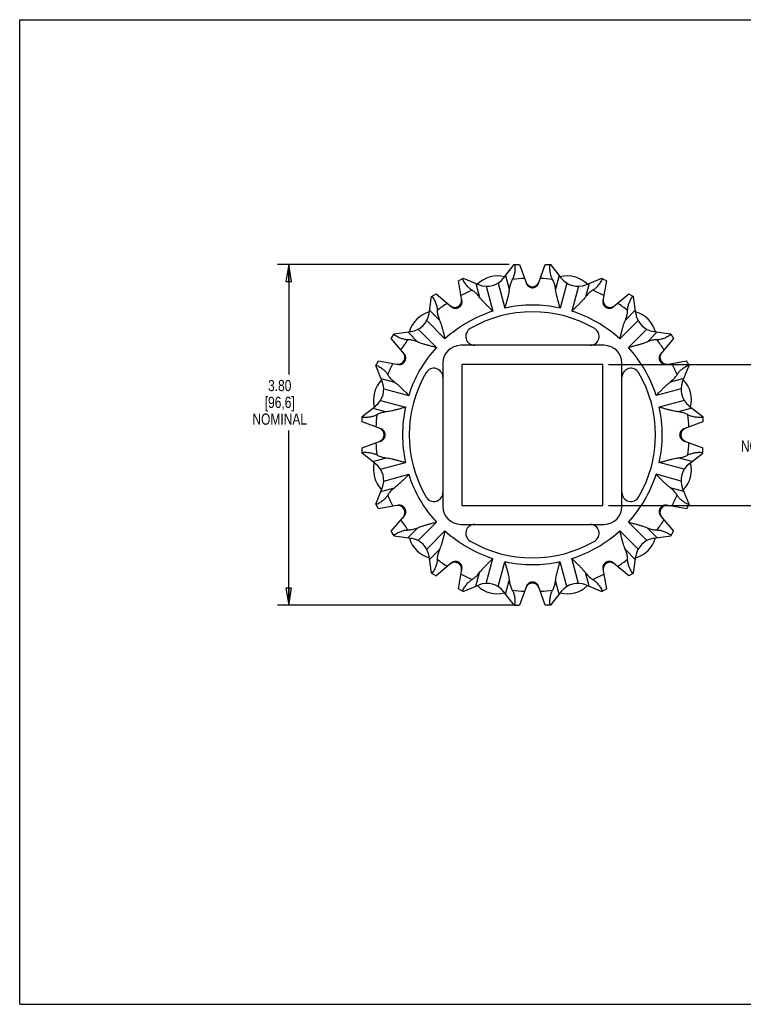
# Model space of a CAD drawing. Header units: inches. Extents: x 0 to 17, y 0 to 11.
# Tile 1 of 2: x 0 to 8.1, y 0 to 11. Entities that reach past the tile are written whole.
import ezdxf

# ---------------------------------------------------------------- set-up
doc = ezdxf.new("R2010")
doc.units = ezdxf.units.IN
doc.header["$LTSCALE"] = 0.935
doc.header["$MEASUREMENT"] = 0
doc.layers.get('0').update_dxf_attribs({"linetype": 'CONTINUOUS'})
doc.layers.add('ALL_FEATURES', color=7, linetype='CONTINUOUS')
doc.styles.get("Standard").update_dxf_attribs({"font": 'txt', "width": 0.8})
doc.dimstyles.new('DIMSTYLE_1', dxfattribs={"dimtxt": 0.125, "dimasz": 0.1875, "dimexe": 0.18, "dimexo": 0.0625, "dimgap": 0.09, "dimtad": 0, "dimtih": 1, "dimtoh": 1, "dimzin": 4, "dimdsep": 46, "dimtxsty": 'STANDARD', "dimblk": 'CLOSED', "dimblk1": 'CLOSED', "dimblk2": 'CLOSED', "dimcen": 0.09, "dimadec": 0, "dimazin": 0, "dimtp": 0.01, "dimtm": 0.01, "dimtfac": 1, "dimtofl": 0, "dimtmove": 0, "dimatfit": 3, "dimldrblk": 'CLOSED', "dimfxl": 1, "dimtolj": 1, "dimtzin": 4, "dimarcsym": 0})

# ---------------------------------------------------------------- blocks, each defined once
blk = doc.blocks.new('_CLOSED')
at = {"color": 0, "linetype": 'BYBLOCK'}
for p, q in [((0, 0), (-1, 0.167)), ((-1, 0.167), (-1, -0.167)), ((-1, -0.167), (0, 0)), ((-1, 0), (0, 0))]:
    blk.add_line(p, q, dxfattribs=at)
blk = doc.blocks.new('*D1')
at = {"color": 3, "linetype": 'CONTINUOUS'}
for p, q in [((6.574, 7.149), (8.481, 7.149)), ((8.356, 7.149), (8.356, 6.737)), ((8.356, 5.574), (8.356, 6.112)), ((6.574, 5.574), (8.481, 5.574))]:
    blk.add_line(p, q, dxfattribs=at)
at = {"color": 3, "linetype": 'CONTINUOUS', "xscale": 0.1875, "yscale": 0.1875, "zscale": 0.1875}
for p, rotation in [((8.356, 7.149), 90), ((8.356, 5.574), 270)]:
    blk.add_blockref('_CLOSED', p, dxfattribs=dict(at, rotation=rotation))
at = {"color": 3, "linetype": 'CONTINUOUS', "insert": (8.356, 6.675), "char_height": 0.125, "width": 0.7, "attachment_point": 2, "line_spacing_factor": 0.9}
blk.add_mtext('1.58\\P[40]\\PNOMINAL', dxfattribs=at)
blk = doc.blocks.new('*D2')
at = {"color": 3, "linetype": 'CONTINUOUS'}
for p, q in [((5.465, 8.264), (2.878, 8.264)), ((3.003, 8.264), (3.003, 7.037)), ((3.003, 4.46), (3.003, 6.412)), ((5.518, 4.46), (2.878, 4.46))]:
    blk.add_line(p, q, dxfattribs=at)
at = {"color": 3, "linetype": 'CONTINUOUS', "xscale": 0.1875, "yscale": 0.1875, "zscale": 0.1875}
for p, rotation in [((3.003, 8.264), 90), ((3.003, 4.46), 270)]:
    blk.add_blockref('_CLOSED', p, dxfattribs=dict(at, rotation=rotation))
at = {"color": 3, "linetype": 'CONTINUOUS', "insert": (2.903, 6.975), "char_height": 0.125, "width": 0.7, "attachment_point": 2, "line_spacing_factor": 0.9}
blk.add_mtext('3.80\\P[96,6]\\PNOMINAL', dxfattribs=at)

msp = doc.modelspace()

# ---------------------------------------------------------------- linework, layer by layer
at = {"color": 7, "linetype": 'CONTINUOUS'}
for p, q in [((0, 0), (0, 11)), ((0, 11), (17, 11)), ((5.402, 8.112), (5.52, 8.264)), ((5.52, 8.264), (5.58, 8.264)), ((5.58, 8.264), (5.658, 8.051)), ((5.791, 8.051), (5.868, 8.264)), ((5.868, 8.264), (5.928, 8.264)), ((6.047, 8.112), (5.928, 8.264)), ((5.425, 8.142), (5.466, 7.99)), ((6.023, 8.142), (5.982, 7.99)), ((4.898, 8.081), (4.95, 8.111)), ((4.937, 7.858), (4.898, 8.081)), ((4.95, 8.111), (5.128, 8.039)), ((5.093, 8.053), (5.134, 7.9)), ((5.34, 8.057), (5.415, 7.778)), ((6.108, 8.057), (6.033, 7.778)), ((6.356, 8.053), (6.315, 7.9)), ((6.32, 8.039), (6.498, 8.111)), ((6.498, 8.111), (6.55, 8.081)), ((6.55, 8.081), (6.511, 7.858)), ((4.596, 7.907), (4.648, 7.937)), ((4.648, 7.937), (4.822, 7.791)), ((5.209, 8.022), (5.284, 7.743)), ((6.24, 8.022), (6.165, 7.743)), ((6.626, 7.791), (6.8, 7.937)), ((6.8, 7.937), (6.852, 7.907)), ((4.57, 7.716), (4.596, 7.907)), ((6.879, 7.716), (6.852, 7.907)), ((4.575, 7.754), (4.687, 7.642)), ((6.873, 7.754), (6.762, 7.642)), ((4.544, 7.638), (4.748, 7.434)), ((6.904, 7.638), (6.7, 7.434)), ((4.149, 7.438), (4.179, 7.49)), ((4.179, 7.49), (4.37, 7.516)), ((4.332, 7.511), (4.444, 7.399)), ((4.448, 7.542), (4.652, 7.338)), ((7.001, 7.542), (6.797, 7.338)), ((7.117, 7.511), (7.005, 7.399)), ((7.079, 7.516), (7.269, 7.49)), ((7.269, 7.49), (7.299, 7.438)), ((4.295, 7.264), (4.149, 7.438)), ((7.299, 7.438), (7.154, 7.264)), ((6.524, 7.362), (4.924, 7.362)), ((3.975, 7.136), (4.005, 7.188)), ((4.005, 7.188), (4.228, 7.149)), ((4.724, 7.162), (4.724, 5.562)), ((6.724, 5.562), (6.724, 7.162)), ((7.22, 7.149), (7.443, 7.188)), ((7.473, 7.136), (7.443, 7.188)), ((4.047, 6.958), (3.975, 7.136)), ((7.401, 6.958), (7.473, 7.136)), ((4.033, 6.993), (4.185, 6.952)), ((7.416, 6.993), (7.263, 6.952)), ((4.064, 6.877), (4.343, 6.802)), ((7.384, 6.877), (7.106, 6.802)), ((4.029, 6.746), (4.308, 6.671)), ((7.42, 6.746), (7.141, 6.671)), ((3.822, 6.566), (3.974, 6.684)), ((3.944, 6.661), (4.096, 6.62)), ((7.505, 6.661), (7.352, 6.62)), ((7.475, 6.684), (7.626, 6.566)), ((3.822, 6.506), (3.822, 6.566)), ((4.035, 6.428), (3.822, 6.506)), ((7.626, 6.506), (7.413, 6.428)), ((7.626, 6.566), (7.626, 6.506)), ((3.822, 6.218), (4.035, 6.295)), ((7.413, 6.295), (7.626, 6.218)), ((3.822, 6.158), (3.822, 6.218)), ((7.626, 6.158), (7.626, 6.218)), ((3.974, 6.039), (3.822, 6.158)), ((3.944, 6.063), (4.096, 6.104)), ((4.029, 5.978), (4.308, 6.053)), ((7.42, 5.978), (7.141, 6.053)), ((7.505, 6.063), (7.352, 6.104)), ((7.475, 6.039), (7.626, 6.158)), ((4.064, 5.846), (4.343, 5.921)), ((7.384, 5.846), (7.106, 5.921)), ((3.975, 5.588), (4.047, 5.766)), ((4.033, 5.73), (4.185, 5.771)), ((7.416, 5.73), (7.263, 5.771)), ((7.473, 5.588), (7.401, 5.766)), ((4.005, 5.536), (3.975, 5.588)), ((4.228, 5.575), (4.005, 5.536)), ((7.443, 5.536), (7.22, 5.575)), ((7.473, 5.588), (7.443, 5.536)), ((4.149, 5.286), (4.295, 5.459)), ((7.154, 5.459), (7.299, 5.286)), ((4.179, 5.234), (4.149, 5.286)), ((4.332, 5.212), (4.444, 5.324)), ((4.448, 5.182), (4.652, 5.386)), ((4.544, 5.085), (4.748, 5.289)), ((4.924, 5.362), (6.524, 5.362)), ((6.904, 5.085), (6.7, 5.289)), ((7.001, 5.182), (6.797, 5.386)), ((7.117, 5.212), (7.005, 5.324)), ((7.269, 5.234), (7.299, 5.286)), ((4.179, 5.234), (4.37, 5.207)), ((7.079, 5.207), (7.269, 5.234)), ((4.575, 4.969), (4.687, 5.081)), ((6.873, 4.969), (6.762, 5.081)), ((4.596, 4.817), (4.57, 5.007)), ((5.209, 4.702), (5.284, 4.98)), ((6.24, 4.702), (6.165, 4.98)), ((6.852, 4.817), (6.879, 5.007)), ((4.822, 4.932), (4.648, 4.787)), ((4.898, 4.642), (4.937, 4.866)), ((5.34, 4.666), (5.415, 4.945)), ((6.108, 4.666), (6.033, 4.945)), ((6.511, 4.866), (6.55, 4.642)), ((6.8, 4.787), (6.626, 4.932)), ((4.596, 4.817), (4.648, 4.787)), ((5.093, 4.67), (5.134, 4.823)), ((5.425, 4.581), (5.466, 4.734)), ((6.023, 4.581), (5.982, 4.734)), ((6.356, 4.67), (6.315, 4.823)), ((6.852, 4.817), (6.8, 4.787)), ((4.95, 4.612), (4.898, 4.642)), ((4.95, 4.612), (5.128, 4.685)), ((5.658, 4.673), (5.58, 4.46)), ((5.868, 4.46), (5.791, 4.673)), ((6.32, 4.685), (6.498, 4.612)), ((6.498, 4.612), (6.55, 4.642)), ((5.52, 4.46), (5.402, 4.611)), ((5.928, 4.46), (6.047, 4.611)), ((5.52, 4.46), (5.58, 4.46)), ((5.928, 4.46), (5.868, 4.46)), ((0, 0), (17, 0))]:
    msp.add_line(p, q, dxfattribs=at)
for centre, radius, start, end in [((5.334, 7.817), 0.32, 75.6523, 134.3477), ((5.216, 8.257), 0.235, 248, 322), ((5.724, 6.362), 1.75, 92.8837, 97.3924), ((5.724, 8.093), 0.0767, 200.0027, 212.3288), ((5.724, 8.095), 0.0778, 201.5496, 338.4504), ((5.724, 8.093), 0.0772, 212.401, 327.599), ((5.725, 8.093), 0.0767, 327.6712, 339.9973), ((5.724, 6.362), 1.75, 82.6076, 87.1163), ((6.114, 7.817), 0.32, 45.6523, 104.3477), ((6.232, 8.257), 0.235, 218, 292), ((5.724, 6.362), 1.75, 112.6076, 117.1163), ((5.724, 6.362), 1.75, 62.8837, 67.3924), ((5.724, 6.362), 1.75, 122.8837, 127.3924), ((4.857, 7.863), 0.0778, 231.5496, 8.4504), ((5.724, 6.362), 1.45, 77.6911, 102.3089), ((6.591, 7.863), 0.0778, 171.5496, 308.4504), ((5.724, 6.362), 1.75, 52.6076, 57.1163), ((4.659, 7.427), 0.32, 105.6523, 164.3477), ((4.337, 7.749), 0.235, 278, 352), ((5.724, 6.362), 1.45, 107.6911, 132.3089), ((4.858, 7.861), 0.0767, 230.0027, 242.3288), ((5.724, 6.362), 1.375, 59.6262, 120.3738), ((5.724, 6.362), 1.45, 47.6911, 72.3089), ((6.59, 7.861), 0.0767, 297.6712, 309.9973), ((6.79, 7.427), 0.32, 15.6523, 74.3477), ((7.112, 7.749), 0.235, 188, 262), ((5.08, 7.462), 0.1, 120.3738, 270), ((6.369, 7.462), 0.1, 270, 59.6262), ((5.724, 6.362), 1.75, 142.6076, 147.1163), ((5.724, 6.362), 1.75, 32.8837, 37.3924), ((4.223, 7.228), 0.0778, 261.5496, 38.4504), ((4.225, 7.228), 0.0767, 27.6712, 39.9973), ((5.724, 6.362), 1.45, 137.6911, 162.3089), ((4.924, 7.162), 0.2, 90, 180), ((6.524, 7.162), 0.2, 0, 90), ((5.724, 6.362), 1.45, 17.6911, 42.3089), ((7.225, 7.228), 0.0778, 141.5496, 278.4504), ((7.223, 7.228), 0.0767, 140.0027, 152.3288), ((5.724, 6.362), 1.75, 152.8837, 157.3924), ((5.724, 6.362), 1.75, 22.6076, 27.1163), ((5.724, 6.362), 1.375, 149.6262, 210.3738), ((4.624, 7.006), 0.1, 0, 149.6262), ((6.824, 7.006), 0.1, 30.3738, 180), ((5.724, 6.362), 1.375, 329.6262, 30.3738), ((4.269, 6.752), 0.32, 135.6523, 194.3477), ((3.829, 6.87), 0.235, 308, 22), ((7.619, 6.87), 0.235, 158, 232), ((7.18, 6.752), 0.32, 345.6523, 44.3477), ((5.724, 6.362), 1.45, 167.6911, 192.3089), ((5.724, 6.362), 1.45, 347.6911, 12.3089), ((5.724, 6.362), 1.75, 172.6076, 177.1163), ((5.724, 6.362), 1.75, 2.8837, 7.3924), ((3.991, 6.362), 0.0778, 291.5496, 68.4504), ((3.993, 6.362), 0.0767, 57.6712, 69.9973), ((3.993, 6.362), 0.0772, 302.401, 57.599), ((7.456, 6.362), 0.0772, 122.401, 237.599), ((7.458, 6.362), 0.0778, 111.5496, 248.4504), ((7.455, 6.362), 0.0767, 110.0027, 122.3288), ((5.724, 6.362), 1.75, 182.8837, 187.3924), ((3.993, 6.361), 0.0767, 290.0027, 302.3288), ((7.455, 6.361), 0.0767, 237.6712, 249.9973), ((5.724, 6.362), 1.75, 352.6076, 357.1163), ((4.269, 5.972), 0.32, 165.6523, 224.3477), ((7.18, 5.972), 0.32, 315.6523, 14.3477), ((3.829, 5.854), 0.235, 338, 52), ((7.619, 5.854), 0.235, 128, 202), ((5.724, 6.362), 1.45, 197.6911, 222.3089), ((5.724, 6.362), 1.45, 317.6911, 342.3089), ((5.724, 6.362), 1.75, 202.6076, 207.1163), ((4.624, 5.717), 0.1, 210.3738, 360), ((6.824, 5.717), 0.1, 180, 329.6262), ((5.724, 6.362), 1.75, 332.8837, 337.3924), ((4.223, 5.495), 0.0778, 321.5496, 98.4504), ((4.924, 5.562), 0.2, 180, 270), ((6.524, 5.562), 0.2, 270, 360), ((7.225, 5.495), 0.0778, 81.5496, 218.4504), ((5.724, 6.362), 1.75, 212.8837, 217.3924), ((4.225, 5.496), 0.0767, 320.0027, 332.3288), ((5.724, 6.362), 1.75, 322.6076, 327.1163), ((7.223, 5.496), 0.0767, 207.6712, 219.9973), ((5.724, 6.362), 1.45, 227.6911, 252.3089), ((5.08, 5.262), 0.1, 90, 239.6262), ((5.724, 6.362), 1.45, 287.6911, 312.3089), ((6.369, 5.262), 0.1, 300.3738, 90), ((4.659, 5.296), 0.32, 195.6523, 254.3477), ((4.337, 4.974), 0.235, 8, 82), ((5.724, 6.362), 1.375, 239.6262, 300.3738), ((6.79, 5.296), 0.32, 285.6523, 344.3477), ((7.112, 4.974), 0.235, 98, 172), ((5.724, 6.362), 1.75, 232.6076, 237.1163), ((5.724, 6.362), 1.75, 302.8837, 307.3924), ((4.857, 4.861), 0.0778, 351.5496, 128.4504), ((4.858, 4.863), 0.0767, 117.6712, 129.9973), ((5.724, 6.362), 1.45, 257.6911, 282.3089), ((6.591, 4.861), 0.0778, 51.5496, 188.4504), ((6.59, 4.863), 0.0767, 50.0027, 62.3288), ((5.724, 6.362), 1.75, 242.8837, 247.3924), ((5.724, 6.362), 1.75, 292.6076, 297.1163), ((5.334, 4.906), 0.32, 225.6523, 284.3477), ((5.216, 4.467), 0.235, 38, 112), ((5.724, 6.362), 1.75, 262.6076, 267.1163), ((5.724, 4.628), 0.0778, 21.5496, 158.4504), ((5.724, 4.631), 0.0767, 147.6712, 159.9973), ((5.724, 4.63), 0.0772, 32.401, 147.599), ((5.725, 4.631), 0.0767, 20.0027, 32.3288), ((5.724, 6.362), 1.75, 272.8837, 277.3924), ((6.114, 4.906), 0.32, 255.6523, 314.3477), ((6.232, 4.467), 0.235, 68, 142)]:
    msp.add_arc(centre, radius, start, end, dxfattribs=at)
for points, knots in [([(5.528, 8.264), (5.529, 8.256), (5.529, 8.239), (5.529, 8.216), (5.528, 8.193), (5.525, 8.171), (5.521, 8.151), (5.515, 8.131), (5.508, 8.114), (5.502, 8.102), (5.499, 8.097)], [0, 0, 0, 0, 0.144281, 0.282258, 0.414608, 0.542053, 0.664924, 0.782581, 0.894344, 1, 1, 1, 1]), ([(5.949, 8.097), (5.946, 8.102), (5.941, 8.114), (5.934, 8.131), (5.928, 8.151), (5.924, 8.171), (5.921, 8.193), (5.919, 8.216), (5.919, 8.239), (5.92, 8.256), (5.921, 8.264)], [0, 0, 0, 0, 0.105656, 0.217419, 0.335076, 0.457947, 0.585392, 0.717742, 0.855719, 1, 1, 1, 1]), ([(5.051, 7.977), (5.046, 7.98), (5.036, 7.987), (5.021, 7.999), (5.006, 8.013), (4.992, 8.029), (4.979, 8.046), (4.966, 8.065), (4.954, 8.085), (4.947, 8.1), (4.943, 8.107)], [0, 0, 0, 0, 0.105656, 0.217419, 0.335076, 0.457947, 0.585392, 0.717742, 0.855719, 1, 1, 1, 1]), ([(5.499, 8.097), (5.496, 8.091), (5.489, 8.079), (5.481, 8.059), (5.475, 8.037), (5.469, 8.014), (5.467, 7.998), (5.466, 7.99)], [0, 0, 0, 0, 0.177074, 0.368983, 0.572994, 0.785147, 1, 1, 1, 1]), ([(5.658, 8.051), (5.659, 8.047), (5.662, 8.041), (5.668, 8.032), (5.675, 8.025), (5.682, 8.019), (5.691, 8.014), (5.7, 8.01), (5.71, 8.007), (5.719, 8.006), (5.729, 8.006), (5.739, 8.007), (5.748, 8.01), (5.758, 8.014), (5.766, 8.019), (5.774, 8.025), (5.781, 8.032), (5.787, 8.041), (5.79, 8.047), (5.791, 8.051)], [0, 0, 0, 0, 0.062269, 0.123157, 0.182647, 0.241036, 0.298819, 0.356332, 0.413783, 0.471255, 0.528744, 0.586217, 0.643668, 0.701181, 0.758964, 0.817352, 0.876843, 0.937731, 1, 1, 1, 1]), ([(5.982, 7.99), (5.981, 7.998), (5.979, 8.014), (5.974, 8.037), (5.967, 8.059), (5.959, 8.079), (5.953, 8.091), (5.949, 8.097)], [0, 0, 0, 0, 0.214853, 0.427006, 0.631017, 0.822926, 1, 1, 1, 1]), ([(6.505, 8.107), (6.502, 8.1), (6.494, 8.085), (6.482, 8.065), (6.47, 8.046), (6.456, 8.029), (6.442, 8.013), (6.428, 7.999), (6.413, 7.987), (6.402, 7.98), (6.397, 7.977)], [0, 0, 0, 0, 0.144281, 0.282258, 0.414608, 0.542053, 0.664924, 0.782581, 0.894344, 1, 1, 1, 1]), ([(5.134, 7.9), (5.129, 7.907), (5.119, 7.92), (5.103, 7.937), (5.086, 7.953), (5.069, 7.966), (5.057, 7.974), (5.051, 7.977)], [0, 0, 0, 0, 0.214853, 0.427006, 0.631017, 0.822926, 1, 1, 1, 1]), ([(5.466, 7.99), (5.465, 7.98), (5.462, 7.961), (5.456, 7.93), (5.448, 7.896), (5.438, 7.859), (5.427, 7.819), (5.419, 7.792), (5.415, 7.778)], [0, 0, 0, 0, 0.126147, 0.271499, 0.434217, 0.61243, 0.802375, 1, 1, 1, 1]), ([(6.033, 7.778), (6.029, 7.792), (6.022, 7.819), (6.011, 7.859), (6.001, 7.896), (5.993, 7.93), (5.986, 7.961), (5.983, 7.98), (5.982, 7.99)], [0, 0, 0, 0, 0.197625, 0.38757, 0.565783, 0.728501, 0.873853, 1, 1, 1, 1]), ([(6.397, 7.977), (6.391, 7.974), (6.379, 7.966), (6.362, 7.953), (6.346, 7.937), (6.33, 7.92), (6.319, 7.907), (6.315, 7.9)], [0, 0, 0, 0, 0.177074, 0.368983, 0.572994, 0.785147, 1, 1, 1, 1]), ([(4.603, 7.911), (4.608, 7.904), (4.617, 7.89), (4.628, 7.87), (4.638, 7.849), (4.647, 7.829), (4.653, 7.809), (4.658, 7.79), (4.661, 7.771), (4.662, 7.758), (4.661, 7.752)], [0, 0, 0, 0, 0.144281, 0.282258, 0.414608, 0.542053, 0.664924, 0.782581, 0.894344, 1, 1, 1, 1]), ([(4.822, 7.791), (4.825, 7.789), (4.83, 7.785), (4.84, 7.78), (4.85, 7.777), (4.86, 7.776), (4.869, 7.776), (4.879, 7.777), (4.889, 7.779), (4.898, 7.783), (4.906, 7.788), (4.914, 7.794), (4.921, 7.801), (4.927, 7.809), (4.932, 7.818), (4.936, 7.827), (4.938, 7.837), (4.939, 7.847), (4.938, 7.854), (4.937, 7.858)], [0, 0, 0, 0, 0.062269, 0.123157, 0.182647, 0.241036, 0.298819, 0.356332, 0.413783, 0.471255, 0.528744, 0.586217, 0.643668, 0.701181, 0.758964, 0.817352, 0.876843, 0.937731, 1, 1, 1, 1]), ([(4.823, 7.793), (4.825, 7.791), (4.832, 7.789), (4.842, 7.785), (4.855, 7.784), (4.868, 7.784), (4.88, 7.787), (4.892, 7.791), (4.903, 7.797), (4.912, 7.805), (4.921, 7.815), (4.927, 7.826), (4.932, 7.837), (4.935, 7.849), (4.936, 7.862), (4.935, 7.87), (4.935, 7.874)], [0, 0, 0, 0, 0.049848, 0.122885, 0.19596, 0.269069, 0.342205, 0.415359, 0.488519, 0.561673, 0.634809, 0.707918, 0.780993, 0.85403, 0.927031, 1, 1, 1, 1]), ([(5.284, 7.743), (5.273, 7.753), (5.253, 7.773), (5.224, 7.801), (5.197, 7.829), (5.172, 7.854), (5.152, 7.878), (5.139, 7.893), (5.134, 7.9)], [0, 0, 0, 0, 0.197625, 0.38757, 0.565783, 0.728501, 0.873853, 1, 1, 1, 1]), ([(6.315, 7.9), (6.309, 7.893), (6.297, 7.878), (6.276, 7.854), (6.252, 7.829), (6.225, 7.801), (6.195, 7.773), (6.175, 7.753), (6.165, 7.743)], [0, 0, 0, 0, 0.126147, 0.271499, 0.434217, 0.61243, 0.802375, 1, 1, 1, 1]), ([(6.511, 7.858), (6.51, 7.854), (6.51, 7.847), (6.511, 7.837), (6.513, 7.827), (6.516, 7.818), (6.521, 7.809), (6.527, 7.801), (6.534, 7.794), (6.542, 7.788), (6.551, 7.783), (6.56, 7.779), (6.569, 7.777), (6.579, 7.776), (6.589, 7.776), (6.599, 7.777), (6.609, 7.78), (6.618, 7.785), (6.624, 7.789), (6.626, 7.791)], [0, 0, 0, 0, 0.062269, 0.123157, 0.182647, 0.241036, 0.298819, 0.356332, 0.413783, 0.471255, 0.528744, 0.586217, 0.643668, 0.701181, 0.758964, 0.817352, 0.876843, 0.937731, 1, 1, 1, 1]), ([(6.514, 7.874), (6.513, 7.87), (6.512, 7.862), (6.513, 7.849), (6.516, 7.837), (6.521, 7.826), (6.528, 7.815), (6.536, 7.805), (6.546, 7.797), (6.557, 7.791), (6.569, 7.787), (6.581, 7.784), (6.593, 7.784), (6.606, 7.785), (6.617, 7.789), (6.623, 7.791), (6.626, 7.793)], [0, 0, 0, 0, 0.072969, 0.14597, 0.219007, 0.292082, 0.365191, 0.438327, 0.511481, 0.584641, 0.657795, 0.730931, 0.80404, 0.877115, 0.950152, 1, 1, 1, 1]), ([(6.787, 7.752), (6.787, 7.758), (6.788, 7.771), (6.79, 7.79), (6.795, 7.809), (6.802, 7.829), (6.81, 7.849), (6.82, 7.87), (6.832, 7.89), (6.841, 7.904), (6.845, 7.911)], [0, 0, 0, 0, 0.105656, 0.217419, 0.335076, 0.457947, 0.585392, 0.717742, 0.855719, 1, 1, 1, 1]), ([(4.661, 7.752), (4.661, 7.745), (4.662, 7.731), (4.665, 7.71), (4.67, 7.688), (4.678, 7.665), (4.684, 7.65), (4.687, 7.642)], [0, 0, 0, 0, 0.177074, 0.368983, 0.572994, 0.785147, 1, 1, 1, 1]), ([(6.762, 7.642), (6.765, 7.65), (6.771, 7.665), (6.778, 7.688), (6.783, 7.71), (6.786, 7.731), (6.787, 7.745), (6.787, 7.752)], [0, 0, 0, 0, 0.214853, 0.427006, 0.631017, 0.822926, 1, 1, 1, 1]), ([(4.687, 7.642), (4.69, 7.634), (4.698, 7.616), (4.708, 7.586), (4.718, 7.552), (4.728, 7.515), (4.738, 7.475), (4.745, 7.448), (4.748, 7.434)], [0, 0, 0, 0, 0.126147, 0.271499, 0.434217, 0.61243, 0.802375, 1, 1, 1, 1]), ([(6.7, 7.434), (6.704, 7.448), (6.711, 7.475), (6.721, 7.515), (6.731, 7.552), (6.741, 7.586), (6.751, 7.616), (6.758, 7.634), (6.762, 7.642)], [0, 0, 0, 0, 0.197625, 0.38757, 0.565783, 0.728501, 0.873853, 1, 1, 1, 1]), ([(4.334, 7.424), (4.328, 7.424), (4.315, 7.425), (4.296, 7.428), (4.277, 7.433), (4.257, 7.439), (4.237, 7.447), (4.216, 7.457), (4.196, 7.469), (4.182, 7.478), (4.175, 7.483)], [0, 0, 0, 0, 0.105656, 0.217419, 0.335076, 0.457947, 0.585392, 0.717742, 0.855719, 1, 1, 1, 1]), ([(7.273, 7.483), (7.266, 7.478), (7.253, 7.469), (7.232, 7.457), (7.212, 7.447), (7.192, 7.439), (7.172, 7.433), (7.152, 7.428), (7.133, 7.425), (7.121, 7.424), (7.115, 7.424)], [0, 0, 0, 0, 0.144281, 0.282258, 0.414608, 0.542053, 0.664924, 0.782581, 0.894344, 1, 1, 1, 1]), ([(4.444, 7.399), (4.436, 7.402), (4.421, 7.408), (4.398, 7.415), (4.376, 7.421), (4.354, 7.424), (4.341, 7.424), (4.334, 7.424)], [0, 0, 0, 0, 0.214853, 0.427006, 0.631017, 0.822926, 1, 1, 1, 1]), ([(4.652, 7.338), (4.638, 7.341), (4.611, 7.348), (4.571, 7.358), (4.534, 7.368), (4.5, 7.378), (4.47, 7.388), (4.452, 7.396), (4.444, 7.399)], [0, 0, 0, 0, 0.197625, 0.38757, 0.565783, 0.728501, 0.873853, 1, 1, 1, 1]), ([(7.005, 7.399), (6.996, 7.396), (6.978, 7.388), (6.948, 7.378), (6.914, 7.368), (6.877, 7.358), (6.838, 7.348), (6.81, 7.341), (6.797, 7.338)], [0, 0, 0, 0, 0.126147, 0.271499, 0.434217, 0.61243, 0.802375, 1, 1, 1, 1]), ([(7.115, 7.424), (7.108, 7.424), (7.094, 7.424), (7.073, 7.421), (7.05, 7.415), (7.027, 7.408), (7.012, 7.402), (7.005, 7.399)], [0, 0, 0, 0, 0.177074, 0.368983, 0.572994, 0.785147, 1, 1, 1, 1]), ([(4.212, 7.151), (4.216, 7.151), (4.224, 7.15), (4.237, 7.151), (4.249, 7.154), (4.26, 7.159), (4.271, 7.165), (4.281, 7.174), (4.289, 7.183), (4.295, 7.194), (4.299, 7.206), (4.302, 7.218), (4.302, 7.231), (4.301, 7.243), (4.297, 7.254), (4.294, 7.261), (4.293, 7.263)], [0, 0, 0, 0, 0.072969, 0.14597, 0.219007, 0.292082, 0.365191, 0.438327, 0.511481, 0.584641, 0.657795, 0.730931, 0.80404, 0.877115, 0.950152, 1, 1, 1, 1]), ([(4.228, 7.149), (4.232, 7.148), (4.239, 7.147), (4.249, 7.148), (4.259, 7.15), (4.268, 7.154), (4.277, 7.159), (4.285, 7.165), (4.292, 7.172), (4.298, 7.18), (4.303, 7.188), (4.307, 7.197), (4.309, 7.207), (4.31, 7.216), (4.31, 7.226), (4.309, 7.236), (4.306, 7.246), (4.301, 7.256), (4.297, 7.261), (4.295, 7.264)], [0, 0, 0, 0, 0.062269, 0.123157, 0.182647, 0.241036, 0.298819, 0.356332, 0.413783, 0.471255, 0.528744, 0.586217, 0.643668, 0.701181, 0.758964, 0.817352, 0.876843, 0.937731, 1, 1, 1, 1]), ([(7.154, 7.264), (7.151, 7.261), (7.147, 7.256), (7.143, 7.246), (7.14, 7.236), (7.138, 7.226), (7.138, 7.216), (7.139, 7.207), (7.142, 7.197), (7.146, 7.188), (7.151, 7.18), (7.157, 7.172), (7.164, 7.165), (7.171, 7.159), (7.18, 7.154), (7.189, 7.15), (7.199, 7.148), (7.21, 7.147), (7.217, 7.148), (7.22, 7.149)], [0, 0, 0, 0, 0.062269, 0.123157, 0.182647, 0.241036, 0.298819, 0.356332, 0.413783, 0.471255, 0.528744, 0.586217, 0.643668, 0.701181, 0.758964, 0.817352, 0.876843, 0.937731, 1, 1, 1, 1]), ([(7.155, 7.263), (7.154, 7.261), (7.151, 7.254), (7.148, 7.243), (7.146, 7.231), (7.147, 7.218), (7.149, 7.206), (7.154, 7.194), (7.16, 7.183), (7.168, 7.174), (7.177, 7.165), (7.188, 7.159), (7.2, 7.154), (7.212, 7.151), (7.224, 7.15), (7.233, 7.151), (7.237, 7.151)], [0, 0, 0, 0, 0.049848, 0.122885, 0.19596, 0.269069, 0.342205, 0.415359, 0.488519, 0.561673, 0.634809, 0.707918, 0.780993, 0.85403, 0.927031, 1, 1, 1, 1]), ([(3.979, 7.143), (3.986, 7.139), (4.001, 7.132), (4.021, 7.12), (4.04, 7.107), (4.057, 7.094), (4.073, 7.08), (4.087, 7.065), (4.099, 7.05), (4.106, 7.04), (4.109, 7.034)], [0, 0, 0, 0, 0.144281, 0.282258, 0.414608, 0.542053, 0.664924, 0.782581, 0.894344, 1, 1, 1, 1]), ([(7.34, 7.034), (7.343, 7.04), (7.35, 7.05), (7.361, 7.065), (7.375, 7.08), (7.391, 7.094), (7.408, 7.107), (7.427, 7.12), (7.448, 7.132), (7.462, 7.139), (7.47, 7.143)], [0, 0, 0, 0, 0.105656, 0.217419, 0.335076, 0.457947, 0.585392, 0.717742, 0.855719, 1, 1, 1, 1]), ([(4.109, 7.034), (4.112, 7.029), (4.12, 7.017), (4.133, 7), (4.149, 6.983), (4.166, 6.967), (4.179, 6.957), (4.185, 6.952)], [0, 0, 0, 0, 0.177074, 0.368983, 0.572994, 0.785147, 1, 1, 1, 1]), ([(4.185, 6.952), (4.193, 6.947), (4.208, 6.934), (4.232, 6.913), (4.257, 6.889), (4.285, 6.862), (4.313, 6.833), (4.333, 6.813), (4.343, 6.802)], [0, 0, 0, 0, 0.126147, 0.271499, 0.434217, 0.61243, 0.802375, 1, 1, 1, 1]), ([(7.106, 6.802), (7.116, 6.813), (7.135, 6.833), (7.164, 6.862), (7.191, 6.889), (7.217, 6.913), (7.24, 6.934), (7.256, 6.947), (7.263, 6.952)], [0, 0, 0, 0, 0.197625, 0.38757, 0.565783, 0.728501, 0.873853, 1, 1, 1, 1]), ([(7.263, 6.952), (7.269, 6.957), (7.282, 6.967), (7.3, 6.983), (7.315, 7), (7.329, 7.017), (7.336, 7.029), (7.34, 7.034)], [0, 0, 0, 0, 0.214853, 0.427006, 0.631017, 0.822926, 1, 1, 1, 1]), ([(4.096, 6.62), (4.088, 6.619), (4.072, 6.616), (4.049, 6.611), (4.027, 6.605), (4.007, 6.597), (3.995, 6.59), (3.989, 6.587)], [0, 0, 0, 0, 0.214853, 0.427006, 0.631017, 0.822926, 1, 1, 1, 1]), ([(4.308, 6.671), (4.294, 6.667), (4.267, 6.659), (4.227, 6.648), (4.19, 6.638), (4.156, 6.63), (4.125, 6.624), (4.105, 6.621), (4.096, 6.62)], [0, 0, 0, 0, 0.197625, 0.38757, 0.565783, 0.728501, 0.873853, 1, 1, 1, 1]), ([(7.352, 6.62), (7.343, 6.621), (7.323, 6.624), (7.293, 6.63), (7.258, 6.638), (7.221, 6.648), (7.182, 6.659), (7.155, 6.667), (7.141, 6.671)], [0, 0, 0, 0, 0.126147, 0.271499, 0.434217, 0.61243, 0.802375, 1, 1, 1, 1]), ([(7.46, 6.587), (7.454, 6.59), (7.441, 6.597), (7.421, 6.605), (7.399, 6.611), (7.376, 6.616), (7.36, 6.619), (7.352, 6.62)], [0, 0, 0, 0, 0.177074, 0.368983, 0.572994, 0.785147, 1, 1, 1, 1]), ([(3.989, 6.587), (3.984, 6.584), (3.972, 6.578), (3.955, 6.571), (3.935, 6.565), (3.915, 6.561), (3.893, 6.558), (3.87, 6.557), (3.847, 6.557), (3.83, 6.557), (3.822, 6.558)], [0, 0, 0, 0, 0.105656, 0.217419, 0.335076, 0.457947, 0.585392, 0.717742, 0.855719, 1, 1, 1, 1]), ([(7.626, 6.558), (7.618, 6.557), (7.602, 6.557), (7.578, 6.557), (7.555, 6.558), (7.534, 6.561), (7.513, 6.565), (7.494, 6.571), (7.476, 6.578), (7.465, 6.584), (7.46, 6.587)], [0, 0, 0, 0, 0.144281, 0.282258, 0.414608, 0.542053, 0.664924, 0.782581, 0.894344, 1, 1, 1, 1]), ([(4.035, 6.295), (4.038, 6.296), (4.045, 6.299), (4.054, 6.305), (4.061, 6.312), (4.067, 6.32), (4.072, 6.328), (4.076, 6.338), (4.079, 6.347), (4.08, 6.357), (4.08, 6.367), (4.079, 6.376), (4.076, 6.386), (4.072, 6.395), (4.067, 6.404), (4.061, 6.411), (4.054, 6.418), (4.045, 6.424), (4.038, 6.427), (4.035, 6.428)], [0, 0, 0, 0, 0.062269, 0.123157, 0.182647, 0.241036, 0.298819, 0.356332, 0.413783, 0.471255, 0.528744, 0.586217, 0.643668, 0.701181, 0.758964, 0.817352, 0.876843, 0.937731, 1, 1, 1, 1]), ([(7.413, 6.428), (7.41, 6.427), (7.404, 6.424), (7.395, 6.418), (7.387, 6.411), (7.381, 6.404), (7.376, 6.395), (7.372, 6.386), (7.37, 6.376), (7.368, 6.367), (7.368, 6.357), (7.37, 6.347), (7.372, 6.338), (7.376, 6.328), (7.381, 6.32), (7.387, 6.312), (7.395, 6.305), (7.404, 6.299), (7.41, 6.296), (7.413, 6.295)], [0, 0, 0, 0, 0.062269, 0.123157, 0.182647, 0.241036, 0.298819, 0.356332, 0.413783, 0.471255, 0.528744, 0.586217, 0.643668, 0.701181, 0.758964, 0.817352, 0.876843, 0.937731, 1, 1, 1, 1]), ([(3.822, 6.165), (3.83, 6.166), (3.847, 6.167), (3.87, 6.167), (3.893, 6.165), (3.915, 6.162), (3.935, 6.158), (3.955, 6.152), (3.972, 6.145), (3.984, 6.14), (3.989, 6.137)], [0, 0, 0, 0, 0.144281, 0.282258, 0.414608, 0.542053, 0.664924, 0.782581, 0.894344, 1, 1, 1, 1]), ([(7.46, 6.137), (7.465, 6.14), (7.476, 6.145), (7.494, 6.152), (7.513, 6.158), (7.534, 6.162), (7.555, 6.165), (7.578, 6.167), (7.602, 6.167), (7.618, 6.166), (7.626, 6.165)], [0, 0, 0, 0, 0.105656, 0.217419, 0.335076, 0.457947, 0.585392, 0.717742, 0.855719, 1, 1, 1, 1]), ([(3.989, 6.137), (3.995, 6.133), (4.007, 6.127), (4.027, 6.119), (4.049, 6.112), (4.072, 6.107), (4.088, 6.105), (4.096, 6.104)], [0, 0, 0, 0, 0.177074, 0.368983, 0.572994, 0.785147, 1, 1, 1, 1]), ([(4.096, 6.104), (4.105, 6.103), (4.125, 6.1), (4.156, 6.093), (4.19, 6.085), (4.227, 6.075), (4.267, 6.064), (4.294, 6.057), (4.308, 6.053)], [0, 0, 0, 0, 0.126147, 0.271499, 0.434217, 0.61243, 0.802375, 1, 1, 1, 1]), ([(7.141, 6.053), (7.155, 6.057), (7.182, 6.064), (7.221, 6.075), (7.258, 6.085), (7.293, 6.093), (7.323, 6.1), (7.343, 6.103), (7.352, 6.104)], [0, 0, 0, 0, 0.197625, 0.38757, 0.565783, 0.728501, 0.873853, 1, 1, 1, 1]), ([(7.352, 6.104), (7.36, 6.105), (7.376, 6.107), (7.399, 6.112), (7.421, 6.119), (7.441, 6.127), (7.454, 6.133), (7.46, 6.137)], [0, 0, 0, 0, 0.214853, 0.427006, 0.631017, 0.822926, 1, 1, 1, 1]), ([(4.343, 5.921), (4.333, 5.911), (4.313, 5.891), (4.285, 5.861), (4.257, 5.834), (4.232, 5.81), (4.208, 5.789), (4.193, 5.777), (4.185, 5.771)], [0, 0, 0, 0, 0.197625, 0.38757, 0.565783, 0.728501, 0.873853, 1, 1, 1, 1]), ([(7.263, 5.771), (7.256, 5.777), (7.24, 5.789), (7.217, 5.81), (7.191, 5.834), (7.164, 5.861), (7.135, 5.891), (7.116, 5.911), (7.106, 5.921)], [0, 0, 0, 0, 0.126147, 0.271499, 0.434217, 0.61243, 0.802375, 1, 1, 1, 1]), ([(4.185, 5.771), (4.179, 5.766), (4.166, 5.756), (4.149, 5.74), (4.133, 5.724), (4.12, 5.707), (4.112, 5.695), (4.109, 5.689)], [0, 0, 0, 0, 0.214853, 0.427006, 0.631017, 0.822926, 1, 1, 1, 1]), ([(7.34, 5.689), (7.336, 5.695), (7.329, 5.707), (7.315, 5.724), (7.3, 5.74), (7.282, 5.756), (7.269, 5.766), (7.263, 5.771)], [0, 0, 0, 0, 0.177074, 0.368983, 0.572994, 0.785147, 1, 1, 1, 1]), ([(4.109, 5.689), (4.106, 5.684), (4.099, 5.673), (4.087, 5.658), (4.073, 5.644), (4.057, 5.63), (4.04, 5.616), (4.021, 5.604), (4.001, 5.592), (3.986, 5.584), (3.979, 5.581)], [0, 0, 0, 0, 0.105656, 0.217419, 0.335076, 0.457947, 0.585392, 0.717742, 0.855719, 1, 1, 1, 1]), ([(7.47, 5.581), (7.462, 5.584), (7.448, 5.592), (7.427, 5.604), (7.408, 5.616), (7.391, 5.63), (7.375, 5.644), (7.361, 5.658), (7.35, 5.673), (7.343, 5.684), (7.34, 5.689)], [0, 0, 0, 0, 0.144281, 0.282258, 0.414608, 0.542053, 0.664924, 0.782581, 0.894344, 1, 1, 1, 1]), ([(4.293, 5.46), (4.294, 5.463), (4.297, 5.469), (4.301, 5.48), (4.302, 5.492), (4.302, 5.505), (4.299, 5.517), (4.295, 5.529), (4.289, 5.54), (4.281, 5.55), (4.271, 5.558), (4.26, 5.565), (4.249, 5.57), (4.237, 5.573), (4.224, 5.574), (4.216, 5.573), (4.212, 5.572)], [0, 0, 0, 0, 0.049848, 0.122885, 0.19596, 0.269069, 0.342205, 0.415359, 0.488519, 0.561673, 0.634809, 0.707918, 0.780993, 0.85403, 0.927031, 1, 1, 1, 1]), ([(4.295, 5.459), (4.297, 5.462), (4.301, 5.468), (4.306, 5.477), (4.309, 5.487), (4.31, 5.497), (4.31, 5.507), (4.309, 5.517), (4.307, 5.526), (4.303, 5.535), (4.298, 5.544), (4.292, 5.552), (4.285, 5.559), (4.277, 5.565), (4.268, 5.57), (4.259, 5.573), (4.249, 5.575), (4.239, 5.576), (4.232, 5.576), (4.228, 5.575)], [0, 0, 0, 0, 0.062269, 0.123157, 0.182647, 0.241036, 0.298819, 0.356332, 0.413783, 0.471255, 0.528744, 0.586217, 0.643668, 0.701181, 0.758964, 0.817352, 0.876843, 0.937731, 1, 1, 1, 1]), ([(7.22, 5.575), (7.217, 5.576), (7.21, 5.576), (7.199, 5.575), (7.189, 5.573), (7.18, 5.57), (7.171, 5.565), (7.164, 5.559), (7.157, 5.552), (7.151, 5.544), (7.146, 5.535), (7.142, 5.526), (7.139, 5.517), (7.138, 5.507), (7.138, 5.497), (7.14, 5.487), (7.143, 5.477), (7.147, 5.468), (7.151, 5.462), (7.154, 5.459)], [0, 0, 0, 0, 0.062269, 0.123157, 0.182647, 0.241036, 0.298819, 0.356332, 0.413783, 0.471255, 0.528744, 0.586217, 0.643668, 0.701181, 0.758964, 0.817352, 0.876843, 0.937731, 1, 1, 1, 1]), ([(7.237, 5.572), (7.233, 5.573), (7.224, 5.574), (7.212, 5.573), (7.2, 5.57), (7.188, 5.565), (7.177, 5.558), (7.168, 5.55), (7.16, 5.54), (7.154, 5.529), (7.149, 5.517), (7.147, 5.505), (7.146, 5.492), (7.148, 5.48), (7.151, 5.469), (7.154, 5.463), (7.155, 5.46)], [0, 0, 0, 0, 0.072969, 0.14597, 0.219007, 0.292082, 0.365191, 0.438327, 0.511481, 0.584641, 0.657795, 0.730931, 0.80404, 0.877115, 0.950152, 1, 1, 1, 1]), ([(4.175, 5.241), (4.182, 5.245), (4.196, 5.254), (4.216, 5.266), (4.237, 5.276), (4.257, 5.284), (4.277, 5.291), (4.296, 5.296), (4.315, 5.298), (4.328, 5.299), (4.334, 5.299)], [0, 0, 0, 0, 0.144281, 0.282258, 0.414608, 0.542053, 0.664924, 0.782581, 0.894344, 1, 1, 1, 1]), ([(4.334, 5.299), (4.341, 5.299), (4.354, 5.3), (4.376, 5.303), (4.398, 5.308), (4.421, 5.315), (4.436, 5.321), (4.444, 5.324)], [0, 0, 0, 0, 0.177074, 0.368983, 0.572994, 0.785147, 1, 1, 1, 1]), ([(4.444, 5.324), (4.452, 5.328), (4.47, 5.335), (4.5, 5.345), (4.534, 5.355), (4.571, 5.365), (4.611, 5.375), (4.638, 5.382), (4.652, 5.386)], [0, 0, 0, 0, 0.126147, 0.271499, 0.434217, 0.61243, 0.802375, 1, 1, 1, 1]), ([(4.748, 5.289), (4.745, 5.276), (4.738, 5.248), (4.728, 5.209), (4.718, 5.171), (4.708, 5.138), (4.698, 5.108), (4.69, 5.089), (4.687, 5.081)], [0, 0, 0, 0, 0.197625, 0.38757, 0.565783, 0.728501, 0.873853, 1, 1, 1, 1]), ([(6.762, 5.081), (6.758, 5.089), (6.751, 5.108), (6.741, 5.138), (6.731, 5.171), (6.721, 5.209), (6.711, 5.248), (6.704, 5.276), (6.7, 5.289)], [0, 0, 0, 0, 0.126147, 0.271499, 0.434217, 0.61243, 0.802375, 1, 1, 1, 1]), ([(6.797, 5.386), (6.81, 5.382), (6.838, 5.375), (6.877, 5.365), (6.914, 5.355), (6.948, 5.345), (6.978, 5.335), (6.996, 5.328), (7.005, 5.324)], [0, 0, 0, 0, 0.197625, 0.38757, 0.565783, 0.728501, 0.873853, 1, 1, 1, 1]), ([(7.005, 5.324), (7.012, 5.321), (7.027, 5.315), (7.05, 5.308), (7.073, 5.303), (7.094, 5.3), (7.108, 5.299), (7.115, 5.299)], [0, 0, 0, 0, 0.214853, 0.427006, 0.631017, 0.822926, 1, 1, 1, 1]), ([(7.115, 5.299), (7.121, 5.299), (7.133, 5.298), (7.152, 5.296), (7.172, 5.291), (7.192, 5.284), (7.212, 5.276), (7.232, 5.266), (7.253, 5.254), (7.266, 5.245), (7.273, 5.241)], [0, 0, 0, 0, 0.105656, 0.217419, 0.335076, 0.457947, 0.585392, 0.717742, 0.855719, 1, 1, 1, 1]), ([(4.687, 5.081), (4.684, 5.074), (4.678, 5.059), (4.67, 5.036), (4.665, 5.013), (4.662, 4.992), (4.661, 4.978), (4.661, 4.971)], [0, 0, 0, 0, 0.214853, 0.427006, 0.631017, 0.822926, 1, 1, 1, 1]), ([(6.787, 4.971), (6.787, 4.978), (6.786, 4.992), (6.783, 5.013), (6.778, 5.036), (6.771, 5.059), (6.765, 5.074), (6.762, 5.081)], [0, 0, 0, 0, 0.177074, 0.368983, 0.572994, 0.785147, 1, 1, 1, 1]), ([(4.661, 4.971), (4.662, 4.965), (4.661, 4.953), (4.658, 4.934), (4.653, 4.914), (4.647, 4.894), (4.638, 4.874), (4.628, 4.854), (4.617, 4.833), (4.608, 4.82), (4.603, 4.813)], [0, 0, 0, 0, 0.105656, 0.217419, 0.335076, 0.457947, 0.585392, 0.717742, 0.855719, 1, 1, 1, 1]), ([(5.134, 4.823), (5.139, 4.83), (5.152, 4.846), (5.172, 4.869), (5.197, 4.895), (5.224, 4.922), (5.253, 4.951), (5.273, 4.97), (5.284, 4.98)], [0, 0, 0, 0, 0.126147, 0.271499, 0.434217, 0.61243, 0.802375, 1, 1, 1, 1]), ([(6.165, 4.98), (6.175, 4.97), (6.195, 4.951), (6.225, 4.922), (6.252, 4.895), (6.276, 4.869), (6.297, 4.846), (6.309, 4.83), (6.315, 4.823)], [0, 0, 0, 0, 0.197625, 0.38757, 0.565783, 0.728501, 0.873853, 1, 1, 1, 1]), ([(6.845, 4.813), (6.841, 4.82), (6.832, 4.833), (6.82, 4.854), (6.81, 4.874), (6.802, 4.894), (6.795, 4.914), (6.79, 4.934), (6.788, 4.953), (6.787, 4.965), (6.787, 4.971)], [0, 0, 0, 0, 0.144281, 0.282258, 0.414608, 0.542053, 0.664924, 0.782581, 0.894344, 1, 1, 1, 1]), ([(4.937, 4.866), (4.938, 4.869), (4.939, 4.876), (4.938, 4.887), (4.936, 4.897), (4.932, 4.906), (4.927, 4.915), (4.921, 4.922), (4.914, 4.929), (4.906, 4.935), (4.898, 4.94), (4.889, 4.944), (4.879, 4.947), (4.869, 4.948), (4.86, 4.948), (4.85, 4.946), (4.84, 4.943), (4.83, 4.939), (4.825, 4.935), (4.822, 4.932)], [0, 0, 0, 0, 0.062269, 0.123157, 0.182647, 0.241036, 0.298819, 0.356332, 0.413783, 0.471255, 0.528744, 0.586217, 0.643668, 0.701181, 0.758964, 0.817352, 0.876843, 0.937731, 1, 1, 1, 1]), ([(4.935, 4.849), (4.935, 4.853), (4.936, 4.862), (4.935, 4.874), (4.932, 4.886), (4.927, 4.898), (4.921, 4.909), (4.912, 4.918), (4.903, 4.926), (4.892, 4.932), (4.88, 4.937), (4.868, 4.939), (4.855, 4.94), (4.842, 4.938), (4.832, 4.935), (4.825, 4.932), (4.823, 4.931)], [0, 0, 0, 0, 0.072969, 0.14597, 0.219007, 0.292082, 0.365191, 0.438327, 0.511481, 0.584641, 0.657795, 0.730931, 0.80404, 0.877115, 0.950152, 1, 1, 1, 1]), ([(5.415, 4.945), (5.419, 4.931), (5.427, 4.904), (5.438, 4.865), (5.448, 4.828), (5.456, 4.793), (5.462, 4.762), (5.465, 4.743), (5.466, 4.734)], [0, 0, 0, 0, 0.197625, 0.38757, 0.565783, 0.728501, 0.873853, 1, 1, 1, 1]), ([(5.982, 4.734), (5.983, 4.743), (5.986, 4.762), (5.993, 4.793), (6.001, 4.828), (6.011, 4.865), (6.022, 4.904), (6.029, 4.931), (6.033, 4.945)], [0, 0, 0, 0, 0.126147, 0.271499, 0.434217, 0.61243, 0.802375, 1, 1, 1, 1]), ([(6.626, 4.932), (6.624, 4.935), (6.618, 4.939), (6.609, 4.943), (6.599, 4.946), (6.589, 4.948), (6.579, 4.948), (6.569, 4.947), (6.56, 4.944), (6.551, 4.94), (6.542, 4.935), (6.534, 4.929), (6.527, 4.922), (6.521, 4.915), (6.516, 4.906), (6.513, 4.897), (6.511, 4.887), (6.51, 4.876), (6.51, 4.869), (6.511, 4.866)], [0, 0, 0, 0, 0.062269, 0.123157, 0.182647, 0.241036, 0.298819, 0.356332, 0.413783, 0.471255, 0.528744, 0.586217, 0.643668, 0.701181, 0.758964, 0.817352, 0.876843, 0.937731, 1, 1, 1, 1]), ([(6.626, 4.931), (6.623, 4.932), (6.617, 4.935), (6.606, 4.938), (6.593, 4.94), (6.581, 4.939), (6.569, 4.937), (6.557, 4.932), (6.546, 4.926), (6.536, 4.918), (6.528, 4.909), (6.521, 4.898), (6.516, 4.886), (6.513, 4.874), (6.512, 4.862), (6.513, 4.853), (6.514, 4.849)], [0, 0, 0, 0, 0.049848, 0.122885, 0.19596, 0.269069, 0.342205, 0.415359, 0.488519, 0.561673, 0.634809, 0.707918, 0.780993, 0.85403, 0.927031, 1, 1, 1, 1]), ([(4.943, 4.616), (4.947, 4.624), (4.954, 4.638), (4.966, 4.659), (4.979, 4.678), (4.992, 4.695), (5.006, 4.711), (5.021, 4.724), (5.036, 4.736), (5.046, 4.743), (5.051, 4.746)], [0, 0, 0, 0, 0.144281, 0.282258, 0.414608, 0.542053, 0.664924, 0.782581, 0.894344, 1, 1, 1, 1]), ([(5.051, 4.746), (5.057, 4.75), (5.069, 4.757), (5.086, 4.771), (5.103, 4.786), (5.119, 4.804), (5.129, 4.816), (5.134, 4.823)], [0, 0, 0, 0, 0.177074, 0.368983, 0.572994, 0.785147, 1, 1, 1, 1]), ([(5.466, 4.734), (5.467, 4.726), (5.469, 4.71), (5.475, 4.687), (5.481, 4.665), (5.489, 4.644), (5.496, 4.632), (5.499, 4.626)], [0, 0, 0, 0, 0.214853, 0.427006, 0.631017, 0.822926, 1, 1, 1, 1]), ([(5.949, 4.626), (5.953, 4.632), (5.959, 4.644), (5.967, 4.665), (5.974, 4.687), (5.979, 4.71), (5.981, 4.726), (5.982, 4.734)], [0, 0, 0, 0, 0.177074, 0.368983, 0.572994, 0.785147, 1, 1, 1, 1]), ([(6.315, 4.823), (6.319, 4.816), (6.33, 4.804), (6.346, 4.786), (6.362, 4.771), (6.379, 4.757), (6.391, 4.75), (6.397, 4.746)], [0, 0, 0, 0, 0.214853, 0.427006, 0.631017, 0.822926, 1, 1, 1, 1]), ([(6.397, 4.746), (6.402, 4.743), (6.413, 4.736), (6.428, 4.724), (6.442, 4.711), (6.456, 4.695), (6.47, 4.678), (6.482, 4.659), (6.494, 4.638), (6.502, 4.624), (6.505, 4.616)], [0, 0, 0, 0, 0.105656, 0.217419, 0.335076, 0.457947, 0.585392, 0.717742, 0.855719, 1, 1, 1, 1]), ([(5.499, 4.626), (5.502, 4.621), (5.508, 4.61), (5.515, 4.592), (5.521, 4.573), (5.525, 4.552), (5.528, 4.53), (5.529, 4.508), (5.529, 4.484), (5.529, 4.468), (5.528, 4.46)], [0, 0, 0, 0, 0.105656, 0.217419, 0.335076, 0.457947, 0.585392, 0.717742, 0.855719, 1, 1, 1, 1]), ([(5.791, 4.673), (5.79, 4.676), (5.787, 4.682), (5.781, 4.691), (5.774, 4.699), (5.766, 4.705), (5.758, 4.71), (5.748, 4.714), (5.739, 4.716), (5.729, 4.718), (5.719, 4.718), (5.71, 4.716), (5.7, 4.714), (5.691, 4.71), (5.682, 4.705), (5.675, 4.699), (5.668, 4.691), (5.662, 4.682), (5.659, 4.676), (5.658, 4.673)], [0, 0, 0, 0, 0.062269, 0.123157, 0.182647, 0.241036, 0.298819, 0.356332, 0.413783, 0.471255, 0.528744, 0.586217, 0.643668, 0.701181, 0.758964, 0.817352, 0.876843, 0.937731, 1, 1, 1, 1]), ([(5.921, 4.46), (5.92, 4.468), (5.919, 4.484), (5.919, 4.508), (5.921, 4.53), (5.924, 4.552), (5.928, 4.573), (5.934, 4.592), (5.941, 4.61), (5.946, 4.621), (5.949, 4.626)], [0, 0, 0, 0, 0.144281, 0.282258, 0.414608, 0.542053, 0.664924, 0.782581, 0.894344, 1, 1, 1, 1])]:
    msp.add_open_spline(points, degree=3, knots=knots, dxfattribs=at)
at = {"layer": 'ALL_FEATURES', "color": 7, "linetype": 'CONTINUOUS'}
for p, q in [((4.937, 7.149), (4.937, 5.574)), ((6.512, 7.149), (4.937, 7.149)), ((6.512, 5.574), (6.512, 7.149)), ((4.937, 5.574), (6.512, 5.574))]:
    msp.add_line(p, q, dxfattribs=at)

# ---------------------------------------------------------------- dimensions: what is measured, and where the dimension line sits
at = {"color": 3, "linetype": 'CONTINUOUS'}
for base, p1, p2, picture, middle in [((3.003, 4.46), (5.465, 8.264), (5.518, 4.46), '*D2', (2.778, 6.725)), ((8.356064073, 5.574232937), (6.574216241, 7.149232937), (6.574216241, 5.574232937), '*D1', (8.081064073, 6.424730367))]:
    dim = msp.add_linear_dim(base=base, p1=p1, p2=p2, angle=270, text='<>\\PNOMINAL', dimstyle='DIMSTYLE_1', dxfattribs=at)
    dim.commit()
    dim.dimension.update_dxf_attribs({"geometry": picture, "text_midpoint": middle, "dimtype": 160})

doc.saveas('drawing.dxf')
